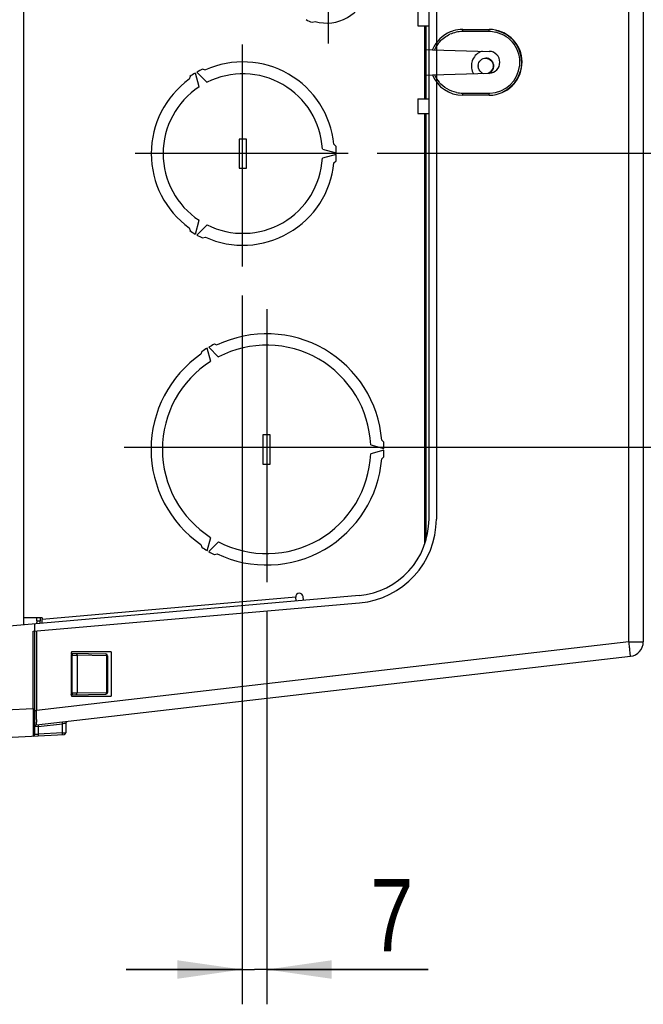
# Model space of a CAD drawing. Header units: inches. Extents: x 0 to 166, y 0 to 117.
# Tile 28 of 72: x 73 to 80, y 86 to 97. Entities that reach past the tile are written whole.
import ezdxf

# ---------------------------------------------------------------- set-up
doc = ezdxf.new("R2010")
doc.units = ezdxf.units.IN
doc.header["$LTSCALE"] = 9.105315
doc.header["$MEASUREMENT"] = 0
doc.linetypes.add('CENTER', pattern=[0.6, 0.375, -0.075, 0.075, -0.075])
doc.layers.get('0').update_dxf_attribs({"linetype": 'CONTINUOUS'})
doc.layers.add('DEFAULT_1', color=7, linetype='CENTER')
doc.styles.get("Standard").update_dxf_attribs({"font": 'txt', "width": 0.8})
doc.dimstyles.new('DIMSTYLE_1', dxfattribs={"dimtxt": 0.78125, "dimasz": 0.7, "dimexe": 0.18, "dimexo": 0.0625, "dimgap": 0.09, "dimtad": 1, "dimdec": 0, "dimzin": 4, "dimdsep": 46, "dimtxsty": 'STANDARD', "dimblk": '_FILLED', "dimblk1": '_FILLED', "dimblk2": '_FILLED', "dimcen": 0.09, "dimadec": 0, "dimazin": 0, "dimtfac": 1, "dimtdec": 0, "dimtofl": 0, "dimtmove": 0, "dimatfit": 3, "dimldrblk": '_FILLED', "dimfxl": 1, "dimtolj": 1, "dimtzin": 4, "dimarcsym": 0})

# ---------------------------------------------------------------- blocks, each defined once
blk = doc.blocks.new('_FILLED')
at = {"color": 0, "linetype": 'BYBLOCK'}
blk.add_solid([(0, 0), (-1, 0.143), (-1, -0.143)], dxfattribs=at)
blk = doc.blocks.new('*D7')
at = {"color": 7, "linetype": 'CONTINUOUS'}
for p, q in [((82.663, 98.443), (82.663, 99.693)), ((82.663, 99.693), (82.663, 98.258)), ((77.432, 98.443), (83.038, 98.443)), ((82.663, 95.94), (82.663, 98.258)), ((76.154, 98.073), (83.038, 98.073)), ((82.663, 98.073), (82.663, 95.94))]:
    blk.add_line(p, q, dxfattribs=at)
at = {"color": 7, "linetype": 'CONTINUOUS', "xscale": 0.7, "yscale": 0.7, "zscale": 0.7}
for p, rotation in [((82.663, 98.443), 270), ((82.663, 98.073), 90)]:
    blk.add_blockref('_FILLED', p, dxfattribs=dict(at, rotation=rotation))
at = {"color": 7, "linetype": 'CONTINUOUS', "insert": (81.686, 96.565), "char_height": 0.781, "width": 0.625, "attachment_point": 3, "rotation": 90, "line_spacing_factor": 0.9}
blk.add_mtext('9', dxfattribs=at)
blk = doc.blocks.new('*D8')
at = {"color": 7, "linetype": 'CONTINUOUS'}
for p, q in [((88.288, 98.443), (88.288, 100.621)), ((88.288, 100.621), (88.288, 97.8)), ((77.432, 98.443), (88.663, 98.443)), ((88.288, 95.908), (88.288, 97.8)), ((77.372, 97.158), (82.357, 97.158)), ((82.955, 97.158), (88.663, 97.158)), ((88.288, 97.158), (88.288, 95.908))]:
    blk.add_line(p, q, dxfattribs=at)
at = {"color": 7, "linetype": 'CONTINUOUS', "xscale": 0.7, "yscale": 0.7, "zscale": 0.7}
for p, rotation in [((88.288, 98.443), 270), ((88.288, 97.158), 90)]:
    blk.add_blockref('_FILLED', p, dxfattribs=dict(at, rotation=rotation))
at = {"color": 7, "linetype": 'CONTINUOUS', "insert": (87.311, 99.371), "char_height": 0.7812, "width": 1.25, "attachment_point": 1, "rotation": 90, "line_spacing_factor": 0.9}
blk.add_mtext('33', dxfattribs=at)
blk = doc.blocks.new('*D9')
at = {"color": 7, "linetype": 'CONTINUOUS'}
for p, q in [((83.199, 97.158), (86.788, 97.158)), ((86.413, 97.158), (86.413, 96.237)), ((86.413, 95.316), (86.413, 96.237)), ((77.042, 95.316), (86.788, 95.316))]:
    blk.add_line(p, q, dxfattribs=at)
at = {"color": 7, "linetype": 'CONTINUOUS', "xscale": 0.7, "yscale": 0.7, "zscale": 0.7}
for p, rotation in [((86.413, 97.158), 90), ((86.413, 95.316), 270)]:
    blk.add_blockref('_FILLED', p, dxfattribs=dict(at, rotation=rotation))
at = {"color": 7, "linetype": 'CONTINUOUS', "insert": (85.436, 96.237), "char_height": 0.7812, "width": 1.25, "attachment_point": 2, "rotation": 90, "line_spacing_factor": 0.9}
blk.add_mtext('47', dxfattribs=at)
blk = doc.blocks.new('*D10')
at = {"color": 7, "linetype": 'CONTINUOUS'}
for p, q in [((77.042, 95.316), (84.913, 95.316)), ((84.538, 95.316), (84.538, 93.732)), ((84.538, 92.147), (84.538, 93.732)), ((77.33, 92.147), (84.913, 92.147))]:
    blk.add_line(p, q, dxfattribs=at)
at = {"color": 7, "linetype": 'CONTINUOUS', "xscale": 0.7, "yscale": 0.7, "zscale": 0.7}
for p, rotation in [((84.538, 95.316), 90), ((84.538, 92.147), 270)]:
    blk.add_blockref('_FILLED', p, dxfattribs=dict(at, rotation=rotation))
at = {"color": 7, "linetype": 'CONTINUOUS', "insert": (83.561, 93.732), "char_height": 0.7812, "width": 1.25, "attachment_point": 2, "rotation": 90, "line_spacing_factor": 0.9}
blk.add_mtext('80', dxfattribs=at)
blk = doc.blocks.new('*D12')
at = {"color": 7, "linetype": 'CONTINUOUS'}
for p, q in [((75.585, 93.783), (75.585, 86.142)), ((75.851, 90.38), (75.851, 86.142)), ((75.585, 86.517), (74.335, 86.517)), ((74.335, 86.517), (75.718, 86.517)), ((77.591, 86.517), (75.718, 86.517)), ((75.851, 86.517), (77.591, 86.517))]:
    blk.add_line(p, q, dxfattribs=at)
at = {"color": 7, "linetype": 'CONTINUOUS', "xscale": 0.7, "yscale": 0.7, "zscale": 0.7}
blk.add_blockref('_FILLED', (75.585, 86.517), dxfattribs=at)
at = {"color": 7, "linetype": 'CONTINUOUS', "xscale": 0.7, "yscale": 0.7, "zscale": 0.7, "rotation": 180}
blk.add_blockref('_FILLED', (75.851, 86.517), dxfattribs=at)
at = {"color": 7, "linetype": 'CONTINUOUS', "insert": (76.966, 87.494), "char_height": 0.781, "width": 0.625, "attachment_point": 1, "line_spacing_factor": 0.9}
blk.add_mtext('7', dxfattribs=at)

msp = doc.modelspace()

# ---------------------------------------------------------------- linework, layer by layer
at = {"color": 7, "linetype": 'CONTINUOUS'}
for p, q in [((73.23, 90.234), (73.23, 102.36)), ((77.6, 91.373), (77.6, 101.22)), ((77.679, 101.22), (77.679, 91.373)), ((79.757, 90.05), (79.757, 99.3)), ((79.911, 99.289), (79.911, 90.05)), ((77.478, 96.848), (77.478, 96.69)), ((76.338, 96.729), (76.373, 96.738)), ((77.478, 96.69), (77.6, 96.69)), ((77.555, 95.903), (77.555, 96.69)), ((77.567, 96.69), (77.567, 95.903)), ((77.962, 96.648), (77.962, 96.632)), ((78.248, 96.628), (77.962, 96.628)), ((77.963, 96.651), (78.25, 96.651)), ((77.557, 96.435), (77.636, 96.432)), ((77.638, 96.432), (78.25, 96.415)), ((75.12, 96.031), (75.08, 96.18)), ((75.097, 96.19), (75.206, 96.081)), ((75.188, 96.214), (75.158, 96.222)), ((77.638, 96.161), (78.25, 96.179)), ((75.022, 96.143), (75.014, 96.114)), ((77.557, 96.159), (77.636, 96.161)), ((77.962, 95.965), (78.248, 95.965)), ((78.249, 95.946), (78.248, 95.961)), ((77.478, 95.903), (77.6, 95.903)), ((77.478, 95.903), (77.478, 95.746)), ((78.25, 95.942), (77.963, 95.942)), ((77.478, 95.746), (77.6, 95.746)), ((77.555, 91.103), (77.555, 95.746)), ((77.567, 95.746), (77.567, 91.144)), ((75.632, 95.47), (75.553, 95.47)), ((75.553, 95.47), (75.553, 95.155)), ((75.632, 95.155), (75.632, 95.47)), ((76.451, 95.362), (76.6, 95.322)), ((76.597, 95.391), (76.575, 95.413)), ((76.6, 95.303), (76.451, 95.263)), ((76.575, 95.212), (76.597, 95.234)), ((75.553, 95.155), (75.632, 95.155)), ((75.08, 94.445), (75.12, 94.594)), ((75.014, 94.511), (75.022, 94.482)), ((75.206, 94.544), (75.097, 94.435)), ((75.158, 94.403), (75.188, 94.411)), ((75.245, 93.072), (75.207, 93.215)), ((75.224, 93.225), (75.328, 93.12)), ((75.314, 93.249), (75.285, 93.257)), ((75.148, 93.178), (75.14, 93.149)), ((75.887, 92.281), (75.809, 92.281)), ((75.809, 92.281), (75.809, 91.966)), ((75.887, 91.966), (75.887, 92.281)), ((76.971, 92.172), (77.114, 92.133)), ((77.111, 92.202), (77.09, 92.224)), ((77.114, 92.114), (76.971, 92.075)), ((77.09, 92.024), (77.111, 92.045)), ((75.809, 91.966), (75.887, 91.966)), ((75.14, 91.098), (75.148, 91.069)), ((75.207, 91.032), (75.245, 91.175)), ((75.328, 91.127), (75.224, 91.022)), ((75.285, 90.99), (75.314, 90.998)), ((76.845, 90.55), (73.032, 90.216)), ((73.329, 90.163), (76.852, 90.471)), ((76.163, 90.53), (73.427, 90.291)), ((76.166, 90.49), (76.163, 90.53)), ((76.245, 90.497), (76.241, 90.537)), ((73.427, 90.31), (73.23, 90.31)), ((73.348, 89.052), (73.348, 90.244)), ((73.37, 90.276), (73.37, 90.31)), ((73.37, 90.276), (73.407, 90.276)), ((73.407, 90.31), (73.407, 90.276)), ((73.427, 90.31), (73.427, 90.291)), ((73.427, 90.28), (73.427, 90.291)), ((73.427, 90.251), (73.427, 90.28)), ((73.329, 89.327), (73.329, 90.163)), ((73.367, 90.167), (73.367, 89.31)), ((79.757, 90.05), (73.367, 89.31)), ((79.757, 90.05), (79.911, 90.05)), ((73.742, 89.935), (73.742, 89.926)), ((73.742, 89.926), (74.113, 89.919)), ((73.742, 89.906), (73.751, 89.906)), ((73.742, 89.906), (73.742, 89.499)), ((74.167, 89.942), (73.75, 89.942)), ((73.751, 89.499), (73.751, 89.906)), ((73.751, 89.906), (73.777, 89.906)), ((73.777, 89.906), (73.783, 89.905)), ((73.783, 89.905), (73.799, 89.905)), ((73.799, 89.905), (73.804, 89.905)), ((74.125, 89.9), (73.804, 89.905)), ((73.804, 89.905), (73.804, 89.499)), ((74.175, 89.47), (74.175, 89.935)), ((79.772, 89.893), (73.366, 89.152)), ((74.125, 89.505), (74.125, 89.9)), ((74.125, 89.9), (74.132, 89.9)), ((74.132, 89.9), (74.132, 89.505)), ((73.742, 89.499), (73.751, 89.499)), ((73.742, 89.479), (74.113, 89.485)), ((73.751, 89.499), (73.777, 89.499)), ((73.777, 89.499), (73.783, 89.499)), ((73.783, 89.499), (73.799, 89.499)), ((73.799, 89.499), (73.804, 89.499)), ((73.804, 89.499), (74.125, 89.505)), ((74.125, 89.505), (74.132, 89.505)), ((73.742, 89.479), (73.742, 89.47)), ((73.75, 89.462), (74.167, 89.462)), ((73.329, 89.327), (73.032, 89.312)), ((73.329, 89.327), (73.348, 89.327)), ((73.329, 89.327), (73.33, 89.302)), ((73.33, 89.302), (73.33, 89.276)), ((73.33, 89.276), (73.33, 89.251)), ((73.348, 89.31), (73.367, 89.31)), ((73.367, 89.25), (73.367, 89.31)), ((73.33, 89.251), (73.33, 89.226)), ((73.33, 89.226), (73.33, 89.203)), ((73.33, 89.203), (73.33, 89.119)), ((73.366, 89.231), (73.367, 89.25)), ((73.366, 89.214), (73.366, 89.231)), ((73.366, 89.152), (73.366, 89.185)), ((73.385, 89.135), (73.645, 89.165)), ((73.645, 89.069), (73.645, 89.165)), ((73.683, 89.171), (73.683, 89.07)), ((73.33, 89.119), (73.33, 89.116)), ((73.33, 89.116), (73.33, 89.099)), ((73.385, 89.135), (73.349, 89.133)), ((73.385, 89.135), (73.385, 89.055)), ((73.645, 89.069), (73.385, 89.055)), ((73.645, 89.069), (73.682, 89.07)), ((73.032, 89.017), (73.664, 89.05))]:
    msp.add_line(p, q, dxfattribs=at)
for centre, radius, start, end in [((76.498, 97.163), 0.443, 253.5905, 346.4095), ((76.498, 97.163), 0.463, 241.2192, 249.8002), ((77.963, 96.295), 0.333, 102.2703, 114.252), ((77.963, 96.298), 0.353, 106.9513, 112.5622), ((77.964, 96.295), 0.356, 90.0533, 106.9062), ((77.962, 96.297), 0.331, 90.0001, 102.2263), ((78.248, 96.295), 0.333, 77.4092, 89.9546), ((78.25, 96.297), 0.354, 282.2212, 90.0079), ((78.248, 96.297), 0.332, 271.3691, 77.3811), ((78.249, 96.297), 0.351, 294.6582, 77.5658), ((77.964, 96.295), 0.334, 138.142, 155.9257), ((77.96, 96.298), 0.35, 155.973, 157.5102), ((78.223, 96.259), 0.166, 106.8224, 121.5842), ((78.246, 96.297), 0.118, 271.6326, 88.3674), ((75.592, 95.313), 0.988, 5.8351, 114.1649), ((78.214, 96.257), 0.0847, 348.0026, 13.2823), ((75.592, 95.313), 1.008, 120.5595, 124.4808), ((75.592, 95.313), 1.008, 115.5192, 119.4405), ((75.592, 95.313), 0.86, 3.3171, 116.6829), ((78.217, 96.257), 0.0863, 175.8177, 184.1761), ((78.214, 96.256), 0.0834, 235.3052, 251.8704), ((78.208, 96.257), 0.0858, 355.9331, 4.5332), ((75.592, 95.313), 0.988, 125.8351, 234.1649), ((77.962, 96.296), 0.353, 202.4999, 269.998), ((77.964, 96.298), 0.333, 204.0553, 220.5274), ((75.592, 95.313), 0.86, 123.3171, 236.6829), ((77.962, 96.298), 0.333, 258.8776, 269.969), ((78.248, 96.294), 0.329, 270.0007, 271.3705), ((78.249, 96.298), 0.356, 270.0415, 282.2005), ((75.592, 95.313), 1.008, 0.5595, 4.4808), ((75.592, 95.313), 0.988, 245.8351, 354.1649), ((75.592, 95.313), 0.86, 243.3171, 356.6829), ((75.592, 95.313), 1.008, 355.5192, 359.4405), ((75.592, 95.313), 1.008, 235.5192, 239.4405), ((75.592, 95.313), 1.008, 240.5595, 244.4808), ((75.848, 92.124), 1.246, 4.6027, 115.3973), ((75.848, 92.124), 1.266, 120.4455, 123.5666), ((75.848, 92.124), 1.266, 116.4334, 119.5545), ((75.848, 92.124), 1.124, 2.4518, 117.5482), ((75.848, 92.124), 1.246, 124.6027, 235.3973), ((75.848, 92.124), 1.124, 122.4518, 237.5482), ((75.848, 92.124), 1.266, 0.4455, 3.5666), ((75.848, 92.124), 1.124, 242.4518, 357.5482), ((75.848, 92.124), 1.266, 356.4334, 359.5545), ((75.848, 92.124), 1.246, 244.6027, 355.3973), ((76.773, 91.373), 0.827, 274.9973, 359.9974), ((76.773, 91.373), 0.906, 274.9973, 359.9808), ((75.848, 92.124), 1.266, 236.4334, 239.5545), ((75.848, 92.124), 1.266, 240.4455, 243.5666), ((76.202, 90.534), 0.0394, 5, 185), ((73.289, 90.276), 0.118, 346.4491, 360), ((79.754, 90.05), 0.157, 276.6, 360), ((74.113, 89.9), 0.0197, 359.9593, 89.0001), ((74.113, 89.505), 0.0197, 270.9902, 0.0402), ((85.284, 89.049), 11.919, 179.2093, 179.3495), ((73.754, 88.574), 0.6, 99.7626, 100.4077), ((73.702, 89.171), 0.0197, 117.0222, 180), ((73.368, 89.133), 0.0197, 96.6, 180), ((73.281, 90.309), 1.258, 274.4586, 274.761), ((73.663, 89.07), 0.0197, 273.0006, 360), ((73.328, 89.052), 0.0197, 273.0113, 359.9978), ((72.969, 94.36), 5.321, 274.289, 274.4215)]:
    msp.add_arc(centre, radius, start, end, dxfattribs=at)
for centre, major_axis, start_param, end_param in [((73.75, 89.935), (-0.00551, 0.00568), -0.767319, 0.798611), ((74.167, 89.935), (0.00551, 0.00568), -0.798611, 0.767319), ((73.75, 89.47), (0.00551, 0.00568), -3.940204, -2.374273), ((74.167, 89.47), (-0.00551, 0.00568), -3.908912, -2.342982)]:
    msp.add_ellipse(centre, major_axis=major_axis, ratio=0.995143, start_param=start_param, end_param=end_param, dxfattribs=at)
for points in [[(77.828, 96.624), (77.747, 96.59), (77.675, 96.521), (77.64, 96.441)], [(77.715, 96.518), (77.746, 96.552), (77.784, 96.58), (77.826, 96.599)], [(78.209, 96.342), (78.222, 96.342), (78.235, 96.339), (78.246, 96.333)], [(78.246, 96.333), (78.271, 96.321), (78.291, 96.292), (78.293, 96.264)], [(78.167, 96.188), (78.147, 96.201), (78.132, 96.227), (78.131, 96.251)], [(78.293, 96.251), (78.291, 96.221), (78.267, 96.189), (78.239, 96.178)], [(78.244, 96.178), (78.258, 96.184), (78.272, 96.194), (78.281, 96.206)], [(78.281, 96.206), (78.288, 96.216), (78.294, 96.228), (78.296, 96.24)], [(77.898, 95.971), (77.827, 95.985), (77.757, 96.026), (77.71, 96.081)], [(73.37, 90.276), (73.37, 90.266), (73.368, 90.255), (73.363, 90.245)]]:
    msp.add_open_spline(points, degree=3, dxfattribs=at)
for points, knots in [([(78.248, 96.628), (78.248, 96.633), (78.248, 96.635), (78.248, 96.646), (78.248, 96.644), (78.249, 96.643)], [0, 0, 0, 0, 0.706598, 0.894501, 1, 1, 1, 1]), ([(78.136, 96.4), (78.1, 96.378), (78.044, 96.303), (78.058, 96.21), (78.079, 96.174)], [0, 0, 0, 0, 0.49953, 1, 1, 1, 1]), ([(78.131, 96.264), (78.132, 96.284), (78.151, 96.326), (78.194, 96.342), (78.214, 96.342)], [0, 0, 0, 0, 0.503354, 1, 1, 1, 1]), ([(78.296, 96.277), (78.292, 96.295), (78.27, 96.329), (78.232, 96.342), (78.214, 96.342)], [0, 0, 0, 0, 0.500741, 1, 1, 1, 1]), ([(77.962, 95.965), (77.962, 95.961), (77.962, 95.958), (77.962, 95.947), (77.962, 95.95), (77.962, 95.951)], [0, 0, 0, 0, 0.706601, 0.894505, 1, 1, 1, 1]), ([(79.772, 89.893), (79.773, 89.893), (79.771, 89.9), (79.772, 89.906), (79.77, 89.922), (79.768, 89.949), (79.763, 89.993), (79.759, 90.03), (79.757, 90.05)], [0, 0, 0, 0, 0.019547, 0.076434, 0.168889, 0.293101, 0.617364, 1, 1, 1, 1]), ([(73.742, 89.926), (73.741, 89.925), (73.743, 89.918), (73.742, 89.914), (73.742, 89.91)], [0, 0, 0, 0, 0.243103, 1, 1, 1, 1]), ([(73.751, 89.926), (73.753, 89.925), (73.75, 89.917), (73.751, 89.914), (73.751, 89.91)], [0, 0, 0, 0, 0.251081, 1, 1, 1, 1]), ([(73.804, 89.905), (73.804, 89.91), (73.806, 89.919), (73.795, 89.922), (73.794, 89.92)], [0, 0, 0, 0, 0.62632, 1, 1, 1, 1]), ([(74.112, 89.919), (74.115, 89.919), (74.123, 89.916), (74.124, 89.907), (74.122, 89.903)], [0, 0, 0, 0, 0.460032, 1, 1, 1, 1]), ([(73.742, 89.499), (73.742, 89.494), (73.742, 89.491), (73.742, 89.48), (73.742, 89.484), (73.742, 89.484)], [0, 0, 0, 0, 0.694925, 0.871755, 1, 1, 1, 1]), ([(73.751, 89.499), (73.751, 89.494), (73.751, 89.491), (73.752, 89.48), (73.751, 89.483), (73.751, 89.484)], [0, 0, 0, 0, 0.698962, 0.878672, 1, 1, 1, 1]), ([(73.791, 89.48), (73.794, 89.48), (73.802, 89.483), (73.803, 89.492), (73.801, 89.495)], [0, 0, 0, 0, 0.460033, 1, 1, 1, 1]), ([(74.125, 89.505), (74.125, 89.5), (74.127, 89.492), (74.116, 89.488), (74.115, 89.49)], [0, 0, 0, 0, 0.626324, 1, 1, 1, 1]), ([(73.644, 89.184), (73.643, 89.184), (73.645, 89.176), (73.645, 89.173), (73.645, 89.169)], [0, 0, 0, 0, 0.251887, 1, 1, 1, 1]), ([(73.683, 89.171), (73.683, 89.168), (73.666, 89.172), (73.659, 89.167), (73.652, 89.166)], [0, 0, 0, 0, 0.282666, 1, 1, 1, 1]), ([(73.33, 89.099), (73.33, 89.091), (73.33, 89.069), (73.33, 89.047), (73.33, 89.034)], [0, 0, 0, 0, 0.386673, 1, 1, 1, 1]), ([(73.384, 89.154), (73.383, 89.154), (73.385, 89.146), (73.385, 89.143), (73.385, 89.139)], [0, 0, 0, 0, 0.247641, 1, 1, 1, 1]), ([(73.385, 89.055), (73.386, 89.051), (73.386, 89.048), (73.386, 89.037), (73.385, 89.04), (73.385, 89.041)], [0, 0, 0, 0, 0.696633, 0.87527, 1, 1, 1, 1]), ([(73.645, 89.049), (73.647, 89.049), (73.645, 89.057), (73.646, 89.061), (73.645, 89.065)], [0, 0, 0, 0, 0.250804, 1, 1, 1, 1]), ([(73.348, 89.052), (73.348, 89.054), (73.358, 89.051), (73.362, 89.053), (73.367, 89.054)], [0, 0, 0, 0, 0.267033, 1, 1, 1, 1])]:
    msp.add_open_spline(points, degree=3, knots=knots, dxfattribs=at)
at = {"layer": 'DEFAULT_1', "color": 7, "linetype": 'CENTER'}
for p, q in [((76.513, 97.713), (76.513, 96.5)), ((75.585, 96.489), (75.585, 94.095)), ((74.431, 95.316), (76.729, 95.316)), ((75.851, 93.636), (75.851, 90.693)), ((74.312, 92.147), (77.411, 92.147))]:
    msp.add_line(p, q, dxfattribs=at)

# ---------------------------------------------------------------- dimensions: what is measured, and where the dimension line sits
at = {"color": 7, "linetype": 'CONTINUOUS'}
for base, p1, p2, angle, picture, middle in [((88.288, 97.158), (77.432, 98.443), (77.372, 97.158), 270, '*D8', (87.702, 99.996)), ((82.663, 98.073), (77.432, 98.443), (76.154, 98.073), 270, '*D7', (82.357, 95.693)), ((86.413, 95.316), (83.199, 97.158), (77.042, 95.316), 270, '*D9', (86.107, 95.678)), ((84.538, 92.147), (77.042, 95.316), (77.33, 92.147), 270, '*D10', (84.232, 93.173)), ((75.585, 86.517), (75.851, 90.38), (75.585, 93.783), 180, '*D12', (77.279, 87.103))]:
    dim = msp.add_linear_dim(base=base, p1=p1, p2=p2, angle=angle, dimstyle='DIMSTYLE_1', dxfattribs=at)
    dim.commit()
    dim.dimension.update_dxf_attribs({"geometry": picture, "text_midpoint": middle, "dimtype": 160})

doc.saveas('drawing.dxf')
